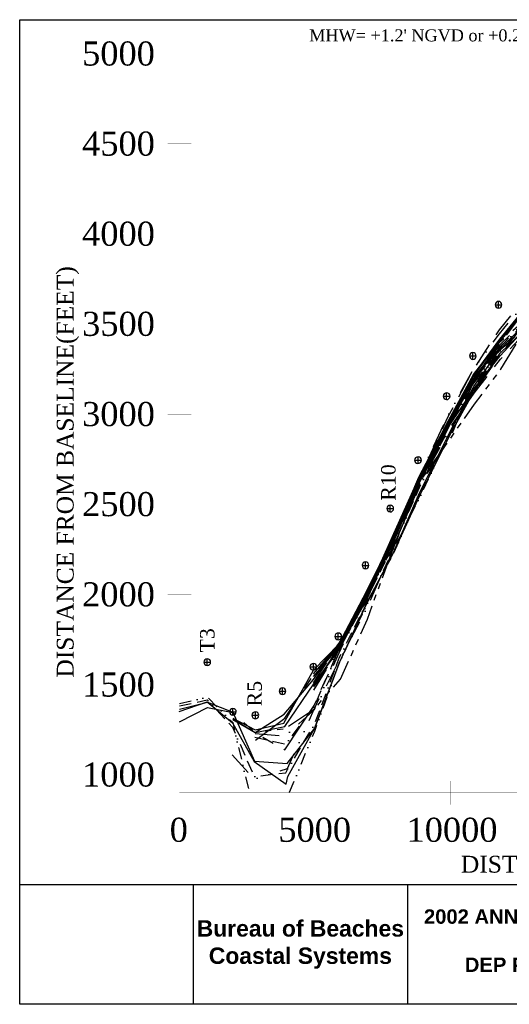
# Model space of a CAD drawing. Extents: x 897 to 14869, y 106 to 10334.
# Tile 1 of 9: x 897 to 5978, y 106 to 10334. Entities that reach past the tile are written whole.
import ezdxf

# ---------------------------------------------------------------- set-up
doc = ezdxf.new("R2010")
doc.units = 0
doc.header["$LTSCALE"] = 500
doc.header["$MEASUREMENT"] = 0
for name, pattern in [('BORDER', [1.75, 0.5, -0.25, 0.5, -0.25, 0, -0.25]), ('BORDER2', [0.875, 0.25, -0.125, 0.25, -0.125, 0, -0.125]), ('CENTER', [2, 1.25, -0.25, 0.25, -0.25]), ('DASHDOT', [1, 0.5, -0.25, 0, -0.25]), ('DASHED', [0.75, 0.5, -0.25]), ('DIVIDE', [1.25, 0.5, -0.25, 0, -0.25, 0, -0.25]), ('DIVIDE2', [0.625, 0.25, -0.125, 0, -0.125, 0, -0.125]), ('HIDDENX2', [0.75, 0.5, -0.25]), ('PHANTOM', [2.5, 1.25, -0.25, 0.25, -0.25, 0.25, -0.25]), ('PHANTOM2', [1.25, 0.625, -0.125, 0.125, -0.125, 0.125, -0.125])]:
    doc.linetypes.add(name, pattern=pattern)
for name, color, linetype in [('1986-7-DEP-MHW', 4, 'DIVIDE'), ('1992-12-CPE-MHW-PRE-C', 1, 'HIDDENX2'), ('1993-08-CPE-MHW-POST-C', 3, 'CONTINUOUS'), ('1993-10-COE-MHW-POST-C', 6, 'CENTER'), ('1994-02-CPE-MHW-12MOS', 5, 'DASHDOT'), ('1994-05-COE-MHW-12MOS', 40, 'PHANTOM'), ('1995-02-CPE-MHW-24MOS', 7, 'BORDER'), ('1997-07-CPE-MHW-54MOS', 4, 'CONTINUOUS'), ('1998-02-DEP-MHW', 1, 'CONTINUOUS'), ('1998-03-CPE-MHW-60MOS', 5, 'CONTINUOUS'), ('1999-02-CPE-MHW-72MOS', 7, 'CONTINUOUS'), ('2000-02-CPE-MHW-84MOS', 7, 'CONTINUOUS'), ('2001-12-CPE-MHW-PRE-C', 1, 'CONTINUOUS'), ('2002-05-CPE-MHW-POST-C', 3, 'PHANTOM2'), ('2003-04-CPE-MHW-12MOS', 5, 'DASHED'), ('2004-09-CPE-2YR-POST-ST', 7, 'CONTINUOUS'), ('2005-07-DEP-MHW', 6, 'PHANTOM'), ('2006-05-CPE-MHW', 8, 'CONTINUOUS'), ('2008-01-CPE-MHW', 14, 'BORDER2'), ('2008-12-CPE-MHW', 4, 'CONTINUOUS'), ('2009-10-CPE-MHW', 30, 'DIVIDE2'), ('DEP-MONUMENTS', 7, 'CONTINUOUS'), ('GENERAL-LABELS', 7, 'CONTINUOUS'), ('SIGNATURE', 7, 'CONTINUOUS')]:
    doc.layers.add(name, color=color, linetype=linetype)
doc.styles.add('STYLE1', font='times.ttf')
picture_1 = doc.add_image_def('image1.tif', size_in_pixel=(660, 456))

msp = doc.modelspace()

# ---------------------------------------------------------------- linework, layer by layer
at = {"layer": '1986-7-DEP-MHW', "color": 4, "linetype": 'DIVIDE', "flags": 128}
msp.add_lwpolyline([(3102, 2698), (3331, 2445), (3676, 2557), (3954, 3171), (4213, 3756), (4496, 4360), (4767, 4956), (5040, 5575), (5344, 6228), (5604, 6702), (5877, 7072), (6190, 7453), (6472, 7729), (6734, 7882), (6999, 8075), (7282, 8097), (7545, 8015), (7869, 8110), (8154, 8080), (8409, 7899), (8693, 7802), (8965, 7606), (9300, 7383), (9521, 7077), (9803, 6778), (10197, 6540), (10455, 6378), (10772, 6134), (11007, 5606), (11283, 5346), (11546, 4961), (11840, 4657), (12097, 4411), (12383, 4185), (12626, 3887), (12891, 3728), (13145, 3564), (13374, 3413)], dxfattribs=at)
at = {"layer": '1992-12-CPE-MHW-PRE-C', "color": 1, "linetype": 'HIDDENX2', "flags": 128}
msp.add_lwpolyline([(3949, 3405), (4211, 3788), (4498, 4312), (4769, 4932), (5041, 5566), (5345, 6213), (5605, 6695), (5875, 7114), (6194, 7493), (6472, 7777), (6733, 7900), (7000, 8045), (7281, 8073), (7545, 8000), (7869, 8123), (8154, 8161), (8410, 7917), (8694, 7825), (8965, 7608), (9301, 7402), (9521, 7077), (9803, 6778), (10197, 6536), (10453, 6317), (10772, 6131), (11007, 5604), (11283, 5358), (11545, 4942), (11841, 4745), (12100, 4570), (12385, 4299), (12630, 4068), (12892, 3797), (13146, 3603), (13373, 3393)], dxfattribs=at)
at = {"layer": '1993-08-CPE-MHW-POST-C', "color": 3, "linetype": 'Continuous', "flags": 128}
msp.add_lwpolyline([(3949, 3413), (4210, 3811), (4497, 4343), (4769, 4927), (5041, 5556), (5353, 6116), (5612, 6497), (5884, 6843), (6166, 7150)], dxfattribs=at)
at = {"layer": '1993-10-COE-MHW-POST-C', "color": 6, "linetype": 'CENTER', "flags": 128}
msp.add_lwpolyline([(4497, 4331), (4770, 4916), (5043, 5522), (5355, 6085), (5613, 6455), (5886, 6807), (6163, 7106), (6475, 7437), (6735, 7676), (7002, 7783), (7277, 7834), (7541, 7764), (7864, 7836), (8156, 7901), (8406, 7742), (8689, 7539), (8961, 7418), (9294, 7108), (9510, 6801), (9791, 6419), (10182, 6071), (10437, 5837), (10762, 5595), (10994, 5381), (11267, 5008), (11534, 4695), (11839, 4587), (12099, 4524), (12384, 4251), (12630, 4042), (12892, 3764), (13148, 3692), (13371, 3345)], dxfattribs=at)
at = {"layer": '1994-02-CPE-MHW-12MOS', "color": 5, "linetype": 'DASHDOT', "flags": 128}
msp.add_lwpolyline([(3950, 3371), (4211, 3796), (4498, 4301), (4770, 4914), (5042, 5541), (5349, 6160), (5609, 6557), (5882, 6902), (6167, 7159), (6474, 7497), (6735, 7694), (7001, 7831), (7278, 7875), (7542, 7810), (7865, 7912), (8155, 7976), (8408, 7819), (8690, 7636), (8962, 7475), (9291, 7152), (9512, 6846), (9793, 6478), (10184, 6135), (10441, 5947), (10764, 5704), (10997, 5428), (11268, 5017), (11532, 4663), (11838, 4576), (12100, 4551), (12385, 4315), (12631, 4090), (12892, 3802), (13148, 3721), (13375, 3449)], dxfattribs=at)
at = {"layer": '1994-05-COE-MHW-12MOS', "color": 40, "linetype": 'PHANTOM', "flags": 128}
msp.add_lwpolyline([(4498, 4320), (4771, 4901), (5043, 5524), (5353, 6120), (5609, 6583), (5881, 6956), (6174, 7242), (6474, 7493), (6735, 7690), (7001, 7839), (7278, 7877), (7542, 7807), (7866, 7926), (8155, 7958), (8407, 7795), (8690, 7623), (8962, 7475), (9296, 7150), (9513, 6868), (9794, 6499), (10186, 6184), (10441, 5964), (10764, 5704), (10998, 5449), (11268, 5022), (11533, 4677), (11838, 4555), (12100, 4549), (12385, 4295), (12631, 4088), (12892, 3769), (13147, 3630), (13377, 3493)], dxfattribs=at)
at = {"layer": '1995-02-CPE-MHW-24MOS', "color": 7, "linetype": 'BORDER', "flags": 128}
msp.add_lwpolyline([(3948, 3447), (4208, 3842), (4496, 4354), (4768, 4949), (5041, 5559), (5352, 6133), (5608, 6584), (5882, 6929), (6174, 7247), (6474, 7523), (6735, 7712), (7001, 7841), (7278, 7887), (7542, 7830), (7865, 7911), (8155, 7936), (8408, 7811), (8690, 7637), (8962, 7446), (9291, 7163), (9513, 6865), (9793, 6485), (10186, 6201), (10443, 6008), (10765, 5739), (10999, 5462), (11269, 5049), (11536, 4747), (11838, 4569), (12098, 4469), (12385, 4339), (12632, 4127), (12894, 3861), (13149, 3756), (13373, 3401)], dxfattribs=at)
at = {"layer": '1997-07-CPE-MHW-54MOS', "color": 4, "linetype": 'Continuous', "flags": 128}
msp.add_lwpolyline([(3947, 3512), (4210, 3812), (4498, 4322), (4771, 4904), (5043, 5521), (5353, 6117), (5608, 6591), (5879, 6988), (6184, 7367)], dxfattribs=at)
at = {"layer": '1998-02-DEP-MHW', "color": 1, "linetype": 'Continuous', "flags": 128}
msp.add_lwpolyline([(3109, 3080), (3340, 2958), (3639, 3025), (3945, 3578), (4208, 3847), (4495, 4394), (4768, 4949), (5040, 5581), (5348, 6172), (5606, 6650), (5879, 7000), (6183, 7357)], dxfattribs=at)
at = {"layer": '1998-03-CPE-MHW-60MOS', "color": 5, "linetype": 'Continuous', "flags": 128}
msp.add_lwpolyline([(3946, 3538), (4208, 3843), (4496, 4360), (4766, 4966), (5040, 5574), (5350, 6151), (5607, 6630), (5879, 7001), (6182, 7353)], dxfattribs=at)
at = {"layer": '1999-02-CPE-MHW-72MOS', "color": 8, "linetype": 'CENTER', "flags": 128}
msp.add_lwpolyline([(3344, 2850), (3649, 3079), (3952, 3531), (4215, 3827), (4503, 4350), (4777, 4912), (5047, 5566), (5357, 6151), (5614, 6616), (5887, 6975), (6192, 7378), (6481, 7610), (6742, 7789), (7009, 7894), (7287, 7907), (7549, 7767), (7872, 7799), (8164, 7924), (8416, 7797), (8700, 7661), (8972, 7470), (9303, 7225), (9527, 6958), (9808, 6616), (10202, 6364), (10457, 6134), (10778, 5881), (11016, 5570), (11284, 5136), (11550, 4796), (11850, 4579), (12110, 4464), (12396, 4273), (12642, 4053), (12905, 3833), (13157, 3528), (13388, 3444)], dxfattribs=at)
at = {"layer": '2000-02-CPE-MHW-84MOS', "color": 7, "linetype": 'Continuous', "flags": 128}
msp.add_lwpolyline([(3340, 2928), (3641, 3119), (3948, 3480), (4209, 3853), (4497, 4358), (4768, 4962), (5042, 5571), (5350, 6172), (5608, 6643), (5880, 7016), (6187, 7394)], dxfattribs=at)
at = {"layer": '2001-12-CPE-MHW-PRE-C', "color": 1, "linetype": 'Continuous', "flags": 128}
msp.add_lwpolyline([(3109, 3070), (3340, 2929), (3649, 2992), (3949, 3436), (4212, 3788), (4498, 4330), (4773, 4897), (5044, 5529), (5352, 6140), (5608, 6646), (5881, 6994), (6188, 7407)], dxfattribs=at)
at = {"layer": '2002-05-CPE-MHW-POST-C', "color": 3, "linetype": 'PHANTOM2', "flags": 128}
msp.add_lwpolyline([(3109, 3065), (3340, 2930), (3651, 2971), (3955, 3175), (4227, 3484), (4506, 4108), (4777, 4855), (5044, 5526), (5365, 5980), (5618, 6340), (5891, 6704), (6168, 7159), (6478, 7266), (6739, 7480), (7005, 7608), (7276, 7692), (7539, 7557), (7861, 7524), (8160, 7709), (8406, 7580), (8689, 7422), (8958, 7108), (9286, 6973), (9508, 6664), (9786, 6172), (10181, 5934), (10438, 5767), (10765, 5562), (10993, 5302), (11273, 5065), (11541, 4768), (11842, 4556), (12103, 4519), (12388, 4260), (12635, 4072), (12896, 3766), (13151, 3631), (13380, 3456)], dxfattribs=at)
at = {"layer": '2003-04-CPE-MHW-12MOS', "color": 5, "linetype": 'DASHDOT', "flags": 128}
msp.add_lwpolyline([(3340, 2920), (3656, 2893), (3955, 3164), (4217, 3684), (4502, 4225), (4777, 4845), (5045, 5507), (5358, 6073), (5614, 6464), (5886, 6855), (6173, 7222), (6477, 7369), (6738, 7551), (7004, 7694), (7278, 7762), (7541, 7647), (7864, 7705), (8159, 7766), (8407, 7668), (8691, 7535), (8963, 7356), (9292, 7105), (9512, 6783), (9793, 6387), (10187, 6113), (10445, 5984), (10769, 5771), (11003, 5480), (11275, 5105), (11541, 4771), (11843, 4616), (12103, 4524), (12389, 4297), (12636, 4105), (12897, 3824), (13153, 3706), (13381, 3484)], dxfattribs=at)
at = {"layer": '2004-09-CPE-2YR-POST-ST', "color": 4, "linetype": 'BORDER2', "flags": 128}
msp.add_lwpolyline([(3339, 2880), (3661, 2809), (3954, 3197), (4212, 3798), (4499, 4314), (4775, 4870), (5047, 5473), (5355, 6113), (5611, 6557), (5883, 6939), (6172, 7208), (6476, 7485), (6738, 7582), (7004, 7675), (7277, 7726), (7541, 7657), (7864, 7733), (8159, 7755), (8407, 7639), (8692, 7592), (8962, 7319), (9293, 7134), (9516, 6858), (9798, 6534), (10192, 6288), (10448, 6073), (10770, 5819), (11006, 5530), (11277, 5141), (11544, 4833), (11843, 4616), (12104, 4548), (12389, 4315), (12636, 4126), (12899, 3887), (13154, 3773), (13382, 3505)], dxfattribs=at)
at = {"layer": '2005-07-DEP-MHW', "flags": 128}
msp.add_lwpolyline([(2555, 3039), (2845, 3188), (3110, 3137), (3339, 2928), (3650, 2749), (3954, 3210), (4212, 3797), (4497, 4370), (4776, 4860), (5045, 5495), (5365, 5986), (5610, 6579), (5881, 6987), (6176, 7249), (6476, 7484), (6738, 7611), (7004, 7714), (7278, 7760), (7541, 7662), (7864, 7724), (8159, 7781), (8408, 7674), (8692, 7577), (8963, 7354), (9294, 7152), (9516, 6864), (9799, 6554), (10192, 6270), (10449, 6106), (10770, 5843), (11005, 5504), (11276, 5130), (11540, 4756), (11843, 4613), (12102, 4479), (12391, 4290), (12636, 4106), (12899, 3888), (13152, 3700), (13379, 3422)], dxfattribs=at)
at = {"layer": '2006-05-CPE-MHW', "flags": 128}
msp.add_lwpolyline([(2555, 3173), (2845, 3244), (3110, 3142), (3333, 2631), (3674, 2609), (3959, 2973), (4218, 3665), (4500, 4278), (4781, 4804), (5051, 5390), (5362, 6017), (5614, 6476), (5885, 6870), (6214, 7188)], dxfattribs=at)
at = {"layer": '2008-01-CPE-MHW', "flags": 128}
msp.add_lwpolyline([(2555, 3206), (2844, 3268), (3107, 2984), (3330, 2471), (3660, 2512), (3678, 2545), (3958, 3017), (4216, 3712), (4500, 4281), (4781, 4797), (5050, 5409), (5362, 6025), (5613, 6500), (5884, 6896), (6213, 7231), (6477, 7414), (6739, 7560), (7004, 7670), (7277, 7718), (7541, 7668), (7864, 7724), (8159, 7750), (8407, 7649), (8691, 7539), (8962, 7336), (9293, 7137), (9517, 6899), (9798, 6544), (10195, 6358), (10451, 6162), (10771, 5876), (11009, 5580), (11277, 5151), (11541, 4774), (11843, 4638), (12104, 4541), (12391, 4295), (12637, 4151), (12899, 3919), (13153, 3742), (13378, 3390)], dxfattribs=at)
at = {"layer": '2008-12-CPE-MHW', "flags": 128}
msp.add_lwpolyline([(2552, 3148), (2842, 3247), (3105, 3029), (3330, 2627), (3662, 2392), (3680, 2473), (3956, 2970), (4215, 3656), (4498, 4262), (4778, 4799), (5046, 5420), (5357, 6041), (5609, 6525), (5881, 6908), (6210, 7246)], dxfattribs=at)
at = {"layer": '2009-10-CPE-MHW', "flags": 128}
for points in [[(3698, 2310), (3960, 2945), (4218, 3662), (4501, 4262), (4778, 4830), (5051, 5377), (5361, 6035), (5612, 6512), (5884, 6914), (6172, 7204), (6213, 7214), (6477, 7423), (6739, 7555), (7004, 7665), (7277, 7707), (7541, 7674), (7864, 7700), (8159, 7741), (8407, 7638), (8691, 7532), (8963, 7356), (9293, 7143), (9518, 6930), (9801, 6615), (10196, 6387), (10452, 6200), (10771, 5899), (11008, 5568), (11278, 5174), (11543, 4808), (11843, 4628), (12103, 4530), (12391, 4304), (12636, 4127), (12899, 3913), (13153, 3729), (13378, 3412)], [(2555, 3231), (2844, 3298), (3108, 3032), (3279, 2310)]]:
    msp.add_lwpolyline(points, dxfattribs=at)
at = {"layer": 'DEP-MONUMENTS', "color": 1, "linetype": 'Continuous'}
for p, q in [((5836, 7373), (5896, 7373)), ((5866, 7343), (5866, 7403)), ((5600, 6811), (5600, 6871)), ((5570, 6841), (5630, 6841)), ((5328, 6393), (5328, 6453)), ((5298, 6423), (5358, 6423)), ((5001, 5759), (5061, 5759)), ((5031, 5729), (5031, 5789)), ((4713, 5256), (4773, 5256)), ((4743, 5226), (4743, 5286)), ((4456, 4666), (4516, 4666)), ((4486, 4636), (4486, 4696)), ((4174, 3928), (4234, 3928)), ((4204, 3898), (4204, 3958)), ((2844, 3630), (2844, 3690)), ((2814, 3660), (2874, 3660)), ((3915, 3612), (3975, 3612)), ((3945, 3582), (3945, 3642)), ((3625, 3329), (3625, 3389)), ((3595, 3359), (3655, 3359)), ((3110, 3114), (3110, 3174)), ((3080, 3144), (3140, 3144)), ((3313, 3108), (3373, 3108)), ((3343, 3078), (3343, 3138))]:
    msp.add_line(p, q, dxfattribs=at)
at = {"layer": 'DEP-MONUMENTS', "color": 7, "linetype": 'Continuous'}
for centre in [(5866, 7373), (5600, 6841), (5328, 6423), (5031, 5759), (4743, 5256), (4486, 4666), (4204, 3928), (2844, 3660), (3945, 3612), (3625, 3359), (3110, 3144), (3343, 3108)]:
    msp.add_arc(centre, 35, 0, 359, dxfattribs=at)
at = {"layer": 'GENERAL-LABELS', "color": 7, "linetype": 'Continuous', "const_width": 1}
for points in [[(2433, 9981), (2677, 9981)], [(2555, 2303), (2555, 9981)], [(2555, 9981), (13826, 9981)], [(2433, 9045), (2677, 9045)], [(2433, 8109), (2677, 8109)], [(2433, 7173), (2677, 7173)], [(2433, 6236), (2677, 6236)], [(2433, 5300), (2677, 5300)], [(2433, 4363), (2677, 4363)], [(2433, 3426), (2677, 3426)], [(2433, 2491), (2677, 2491)], [(2555, 2425), (2555, 2181)], [(3963, 2425), (3963, 2181)], [(5372, 2425), (5372, 2181)], [(2555, 2303), (13826, 2303)]]:
    msp.add_lwpolyline(points, dxfattribs=at)
at = {"layer": 'SIGNATURE', "color": 7, "linetype": 'Continuous'}
msp.add_lwpolyline([(14869, 106), (897, 106), (897, 10334), (14869, 10334)], close=True, dxfattribs=at)
for points in [[(897, 1351), (14869, 1351)], [(4924, 106), (4924, 1351)]]:
    msp.add_lwpolyline(points, dxfattribs=at)

# ---------------------------------------------------------------- texts
at = {"layer": 'DEP-MONUMENTS', "color": 7, "linetype": 'Continuous', "style": 'STYLE1'}
for s, p in [('R10', (4798, 5338)), ('T3', (2919, 3761)), ('R5', (3410, 3201))]:
    msp.add_text(s, height=150, rotation=90, dxfattribs=at).set_placement(p)
at = {"layer": 'GENERAL-LABELS', "color": 7, "linetype": 'Continuous', "style": 'STYLE1'}
for s, height, p in [("MHW= +1.2' NGVD or +0.2' NAVD  BASE ORGIN:  N=1165000   E=257000   27 DEG. FROM NORTH", 125, (3902, 10109)), ('5000', 250, (1545, 9858)), ('4500', 250, (1545, 8922)), ('4000', 250, (1545, 7986)), ('3500', 250, (1545, 7050)), ('3000', 250, (1545, 6113)), ('2500', 250, (1545, 5177)), ('2000', 250, (1545, 4240)), ('1500', 250, (1545, 3303)), ('1000', 250, (1545, 2368)), ('0', 250, (2454, 1794)), ('5000', 250, (3581, 1794)), ('10000', 250, (4912, 1794)), ('DISTANCE ALONG BASELINE(FEET)', 175, (5476, 1474))]:
    msp.add_text(s, height=height, dxfattribs=at).set_placement(p)
msp.add_text('DISTANCE FROM BASELINE(FEET)', height=175, rotation=90, dxfattribs=at).set_placement((1457, 3500))
at = {"layer": 'SIGNATURE', "color": 7, "linetype": 'Continuous', "attachment_point": 5}
for s, insert, char_height, width in [('{\\fArial|b1|i0|c0|p34;2002 ANNA MARIA BEACH RENOURISHMENT PROJECT\\PMANATEE COUNTY, FLORIDA\\PDEP PERMIT # 0039378-001JC XREF DBS90-260}', (7910, 766), 150, 5743.69), ('{\\FARIALBD.TTF;Bureau of Beaches Coastal Systems}', (3810, 727), 170, 2228.32)]:
    msp.add_mtext(s, dxfattribs=dict(at, insert=insert, char_height=char_height, width=width))

# ---------------------------------------------------------------- pictures from other files: only their frames are drawn
at = {"layer": 'SIGNATURE', "color": 7, "linetype": 'Continuous'}
image = msp.add_image(picture_1, insert=(897, 106), size_in_units=(1799, 1243), dxfattribs=at)
image.dxf.flags = 7

doc.saveas('drawing.dxf')
